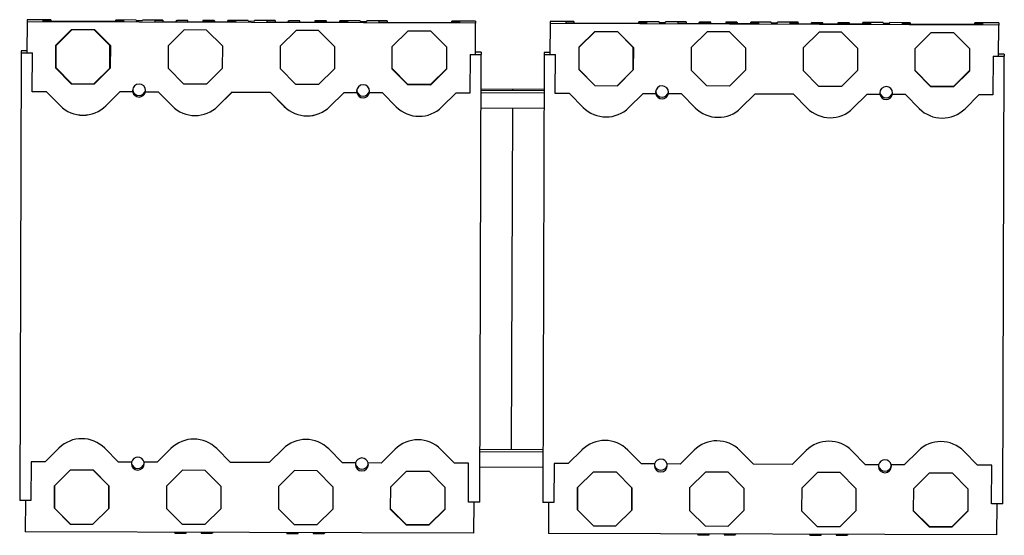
# Model space of a CAD drawing. Header units: millimetres. Extents: x 55 to 450, y 242 to 450.
import ezdxf

# ---------------------------------------------------------------- set-up
doc = ezdxf.new("R2010")
doc.units = ezdxf.units.MM
doc.header["$LTSCALE"] = 45.395527
doc.layers.get('0').update_dxf_attribs({"linetype": 'CONTINUOUS'})

msp = doc.modelspace()

# ---------------------------------------------------------------- linework, layer by layer
at = {"color": 7, "linetype": 'Continuous'}
for p, q in [((57.8, 448.89), (57.76, 436.39)), ((57.8, 449.71), (57.8, 448.89)), ((67.4, 449.68), (57.8, 449.71)), ((238, 448.28), (57.8, 448.89)), ((64.3, 449.03), (64.3, 449.66)), ((64.3, 449.66), (67.4, 449.65)), ((96.5, 448.92), (64.3, 449.03)), ((67.4, 449.65), (67.4, 449.02)), ((101.62, 449.56), (93.4, 449.59)), ((93.4, 448.93), (93.4, 449.56)), ((93.4, 449.56), (96.5, 449.55)), ((96.5, 449.55), (96.5, 448.92)), ((101.62, 449.34), (101.62, 449.56)), ((101.62, 449.34), (104.17, 449.33)), ((104.17, 449.33), (104.17, 449.55)), ((112.4, 449.53), (104.17, 449.55)), ((109.3, 448.88), (109.3, 449.51)), ((109.3, 449.51), (112.4, 449.5)), ((141.5, 448.77), (109.3, 448.88)), ((112.4, 449.5), (112.4, 448.87)), ((117.9, 449.4), (117.58, 448.85)), ((117.61, 448.85), (117.9, 449.35)), ((117.9, 449.4), (117.9, 449.35)), ((122.4, 449.38), (117.9, 449.4)), ((122.4, 449.33), (117.9, 449.35)), ((122.4, 448.83), (122.4, 449.38)), ((128.4, 449.36), (128.4, 448.81)), ((132.9, 449.35), (128.4, 449.36)), ((132.9, 449.3), (128.4, 449.31)), ((132.9, 449.35), (132.9, 449.3)), ((133.22, 448.8), (132.9, 449.35)), ((132.9, 449.3), (133.19, 448.8)), ((146.62, 449.41), (138.4, 449.44)), ((138.4, 448.78), (138.4, 449.41)), ((138.4, 449.41), (141.5, 449.4)), ((141.5, 449.4), (141.5, 448.77)), ((146.62, 449.19), (146.62, 449.41)), ((146.62, 449.19), (149.17, 449.18)), ((149.17, 449.18), (149.17, 449.4)), ((157.4, 449.37), (149.17, 449.4)), ((154.3, 448.72), (154.3, 449.35)), ((154.3, 449.35), (157.4, 449.34)), ((186.5, 448.61), (154.3, 448.72)), ((157.4, 449.34), (157.4, 448.71)), ((162.9, 449.25), (162.58, 448.7)), ((162.61, 448.7), (162.9, 449.19)), ((162.9, 449.25), (162.9, 449.19)), ((167.4, 449.23), (162.9, 449.25)), ((167.4, 449.18), (162.9, 449.19)), ((167.4, 448.68), (167.4, 449.23)), ((173.4, 449.21), (173.4, 448.66)), ((177.9, 449.2), (173.4, 449.21)), ((177.9, 449.14), (173.4, 449.16)), ((177.9, 449.2), (177.9, 449.14)), ((178.22, 448.64), (177.9, 449.2)), ((177.9, 449.14), (178.19, 448.64)), ((191.57, 449.26), (183.4, 449.28)), ((183.4, 448.62), (183.4, 449.25)), ((183.4, 449.25), (186.5, 449.24)), ((186.5, 449.24), (186.5, 448.61)), ((191.57, 449.03), (191.57, 449.26)), ((191.57, 449.03), (194.22, 449.02)), ((194.22, 449.02), (194.22, 449.25)), ((202.4, 449.22), (194.22, 449.25)), ((199.3, 448.57), (199.3, 449.2)), ((199.3, 449.2), (202.4, 449.19)), ((231.5, 448.46), (199.3, 448.57)), ((202.4, 449.19), (202.4, 448.56)), ((238, 449.1), (228.4, 449.13)), ((228.4, 448.47), (228.4, 449.1)), ((228.4, 449.1), (231.5, 449.09)), ((231.5, 449.09), (231.5, 448.46)), ((237.96, 435.78), (238, 448.28)), ((238, 449.1), (238, 448.28)), ((267.9, 448.17), (267.86, 435.67)), ((267.9, 448.99), (267.9, 448.17)), ((277.5, 448.96), (267.9, 448.99)), ((448.1, 447.56), (267.9, 448.17)), ((274.4, 448.31), (274.4, 448.94)), ((274.4, 448.94), (277.5, 448.93)), ((306.6, 448.2), (274.4, 448.31)), ((277.5, 448.93), (277.5, 448.3)), ((311.72, 448.84), (303.5, 448.87)), ((303.5, 448.21), (303.5, 448.84)), ((303.5, 448.84), (306.6, 448.83)), ((306.6, 448.83), (306.6, 448.2)), ((311.72, 448.62), (311.72, 448.84)), ((311.72, 448.62), (314.27, 448.61)), ((314.27, 448.61), (314.27, 448.84)), ((322.5, 448.81), (314.27, 448.84)), ((319.4, 448.16), (319.4, 448.79)), ((319.4, 448.79), (322.5, 448.78)), ((351.6, 448.05), (319.4, 448.16)), ((322.5, 448.78), (322.5, 448.15)), ((327.97, 448.67), (327.66, 448.13)), ((327.69, 448.13), (327.97, 448.62)), ((327.97, 448.67), (327.97, 448.62)), ((332.47, 448.66), (327.97, 448.67)), ((332.47, 448.61), (327.97, 448.62)), ((332.47, 448.12), (332.47, 448.66)), ((338.47, 448.65), (338.47, 448.09)), ((342.97, 448.65), (338.47, 448.65)), ((342.97, 448.59), (338.47, 448.6)), ((342.97, 448.65), (342.97, 448.59)), ((343.3, 448.08), (342.97, 448.65)), ((342.97, 448.59), (343.27, 448.08)), ((356.72, 448.69), (348.5, 448.72)), ((348.5, 448.06), (348.5, 448.69)), ((348.5, 448.69), (351.6, 448.68)), ((351.6, 448.68), (351.6, 448.05)), ((356.72, 448.47), (356.72, 448.69)), ((356.72, 448.47), (359.27, 448.46)), ((367.5, 448.65), (359.27, 448.68)), ((359.27, 448.46), (359.27, 448.68)), ((364.4, 448.63), (367.5, 448.62)), ((364.4, 448.01), (364.4, 448.63)), ((396.6, 447.9), (364.4, 448.01)), ((367.5, 448.62), (367.5, 448)), ((373, 448.53), (372.68, 447.98)), ((372.71, 447.98), (373, 448.48)), ((377.5, 448.51), (373, 448.53)), ((373, 448.53), (373, 448.48)), ((377.5, 448.46), (373, 448.48)), ((377.5, 447.96), (377.5, 448.51)), ((388, 448.48), (383.5, 448.49)), ((383.5, 448.49), (383.5, 447.94)), ((388, 448.43), (383.5, 448.44)), ((388, 448.48), (388, 448.43)), ((388.32, 447.92), (388, 448.48)), ((388, 448.43), (388.29, 447.92)), ((401.67, 448.54), (393.5, 448.57)), ((393.5, 448.54), (396.6, 448.52)), ((393.5, 447.91), (393.5, 448.54)), ((396.6, 448.52), (396.6, 447.9)), ((401.67, 448.32), (401.67, 448.54)), ((401.67, 448.32), (404.32, 448.31)), ((412.5, 448.5), (404.32, 448.53)), ((404.32, 448.31), (404.32, 448.53)), ((409.4, 448.48), (412.5, 448.47)), ((409.4, 447.85), (409.4, 448.48)), ((441.6, 447.74), (409.4, 447.85)), ((412.5, 448.47), (412.5, 447.84)), ((438.49, 447.75), (438.5, 448.38)), ((448.1, 448.38), (438.5, 448.41)), ((438.5, 448.38), (441.6, 448.37)), ((441.6, 448.37), (441.6, 447.74)), ((448.05, 435.06), (448.1, 447.56)), ((448.1, 448.38), (448.1, 447.56)), ((69.22, 439.37), (75.62, 445.73)), ((75.87, 445.73), (69.47, 439.37)), ((75.62, 445.73), (84.9, 445.7)), ((84.65, 445.7), (91.02, 439.29)), ((91.02, 439.42), (84.78, 445.7)), ((91.27, 439.29), (84.9, 445.7)), ((120.87, 445.58), (114.47, 439.21)), ((129.9, 445.55), (120.87, 445.58)), ((129.9, 445.55), (136.27, 439.14)), ((165.87, 445.42), (159.47, 439.06)), ((174.9, 445.39), (165.87, 445.42)), ((174.9, 445.39), (181.27, 438.99)), ((210.87, 445.27), (204.47, 438.91)), ((210.87, 445.27), (219.9, 445.24)), ((226.27, 438.83), (219.9, 445.24)), ((279.51, 438.65), (285.92, 445.01)), ((285.97, 445.01), (279.57, 438.65)), ((285.92, 445.01), (295, 444.98)), ((294.95, 444.98), (301.31, 438.58)), ((301.37, 438.58), (295, 444.98)), ((330.97, 444.86), (324.57, 438.5)), ((340, 444.83), (330.97, 444.86)), ((346.37, 438.42), (340, 444.83)), ((375.97, 444.71), (369.57, 438.34)), ((385, 444.67), (375.97, 444.71)), ((391.36, 438.27), (385, 444.67)), ((420.97, 444.55), (414.56, 438.19)), ((420.97, 444.55), (430, 444.52)), ((436.36, 438.11), (430, 444.52)), ((69.22, 439.37), (69.19, 430.34)), ((69.44, 430.34), (69.47, 439.37)), ((90.99, 430.26), (91.02, 439.29)), ((91.02, 439.42), (91.02, 439.29)), ((91.27, 439.29), (91.24, 430.26)), ((114.47, 439.21), (114.44, 430.18)), ((136.27, 439.14), (136.24, 430.11)), ((159.47, 439.06), (159.44, 430.03)), ((55.46, 436.39), (54.84, 256.39)), ((55.46, 437.22), (55.46, 436.39)), ((57.76, 437.21), (55.46, 437.22)), ((55.46, 436.39), (59.96, 436.37)), ((59.9, 420.77), (59.96, 436.37)), ((181.27, 438.99), (181.24, 429.96)), ((204.44, 429.88), (204.47, 438.91)), ((226.27, 438.83), (226.24, 429.8)), ((235.76, 435.77), (235.7, 420.17)), ((235.76, 435.77), (240.26, 435.76)), ((240.26, 436.59), (237.96, 436.6)), ((239.64, 255.76), (240.26, 435.76)), ((240.26, 436.59), (240.26, 435.76)), ((265.56, 435.67), (264.94, 255.68)), ((265.56, 436.5), (265.56, 435.67)), ((267.86, 436.5), (265.56, 436.5)), ((265.56, 435.67), (270.06, 435.65)), ((270, 420.05), (270.06, 435.65)), ((279.51, 438.65), (279.48, 429.62)), ((279.53, 429.62), (279.57, 438.65)), ((301.28, 429.55), (301.31, 438.58)), ((301.37, 438.58), (301.33, 429.55)), ((324.57, 438.5), (324.53, 429.47)), ((346.37, 438.42), (346.33, 429.39)), ((369.57, 438.34), (369.53, 429.31)), ((391.36, 438.27), (391.33, 429.24)), ((414.53, 429.16), (414.56, 438.19)), ((436.36, 438.11), (436.33, 429.08)), ((450.35, 435.87), (448.05, 435.88)), ((450.35, 435.87), (450.35, 435.04)), ((445.85, 435.05), (445.8, 419.45)), ((445.85, 435.05), (450.35, 435.04)), ((449.74, 255.05), (450.35, 435.04)), ((75.55, 423.93), (69.19, 430.34)), ((69.44, 430.34), (75.8, 423.93)), ((90.99, 430.26), (84.58, 423.9)), ((91.24, 430.42), (84.83, 424.06)), ((84.83, 423.9), (91.24, 430.26)), ((114.44, 430.18), (120.8, 423.78)), ((136.24, 430.11), (129.83, 423.75)), ((159.44, 430.03), (165.8, 423.62)), ((181.24, 429.96), (174.83, 423.59)), ((210.8, 423.63), (204.44, 430.04)), ((204.44, 429.88), (210.8, 423.47)), ((226.24, 429.96), (219.83, 423.6)), ((219.83, 423.44), (226.24, 429.8)), ((285.84, 423.21), (279.48, 429.62)), ((279.53, 429.62), (285.9, 423.21)), ((301.28, 429.55), (294.87, 423.18)), ((294.93, 423.18), (301.33, 429.55)), ((301.33, 429.71), (301.28, 429.65)), ((330.9, 423.06), (324.53, 429.47)), ((346.33, 429.39), (339.93, 423.03)), ((375.9, 422.91), (369.53, 429.31)), ((391.33, 429.24), (384.93, 422.88)), ((420.9, 422.91), (414.53, 429.32)), ((414.53, 429.16), (420.9, 422.75)), ((436.33, 429.25), (429.93, 422.88)), ((429.93, 422.72), (436.33, 429.08)), ((75.55, 423.93), (84.83, 423.9)), ((75.8, 423.93), (75.8, 423.93)), ((84.83, 424.06), (84.74, 424.06)), ((84.83, 424.06), (84.83, 423.9)), ((129.83, 423.75), (120.8, 423.78)), ((174.83, 423.59), (165.8, 423.62)), ((210.8, 423.63), (210.8, 423.47)), ((219.83, 423.6), (210.8, 423.63)), ((219.83, 423.44), (210.8, 423.47)), ((219.83, 423.6), (219.83, 423.44)), ((285.84, 423.21), (294.93, 423.18)), ((294.93, 423.24), (294.93, 423.18)), ((65.55, 420.77), (59.9, 420.79)), ((65.55, 420.75), (59.9, 420.77)), ((65.55, 420.75), (65.55, 420.77)), ((71.09, 415.19), (65.55, 420.77)), ((65.55, 420.75), (71.09, 415.18)), ((95.05, 420.67), (89.47, 415.12)), ((89.47, 415.11), (95.05, 420.65)), ((95.05, 420.65), (95.05, 420.67)), ((100.27, 420.65), (95.05, 420.67)), ((100.27, 420.63), (95.05, 420.65)), ((100.27, 420.63), (100.27, 420.65)), ((105.33, 420.63), (105.33, 420.62)), ((110.55, 420.61), (105.33, 420.63)), ((110.55, 420.6), (105.33, 420.62)), ((110.55, 420.6), (110.55, 420.61)), ((116.09, 415.04), (110.55, 420.61)), ((110.55, 420.6), (116.09, 415.02)), ((140.05, 420.51), (134.47, 414.96)), ((134.47, 414.95), (140.05, 420.5)), ((140.05, 420.5), (140.05, 420.51)), ((155.55, 420.46), (140.05, 420.51)), ((155.55, 420.45), (140.05, 420.5)), ((155.55, 420.45), (155.55, 420.46)), ((161.09, 414.88), (155.55, 420.46)), ((155.55, 420.45), (161.09, 414.87)), ((185.05, 420.36), (179.47, 414.81)), ((179.47, 414.8), (185.05, 420.35)), ((185.05, 420.35), (185.05, 420.36)), ((190.27, 420.34), (185.05, 420.36)), ((190.27, 420.33), (185.05, 420.35)), ((190.27, 420.33), (190.27, 420.34)), ((195.33, 420.32), (195.33, 420.31)), ((200.55, 420.29), (195.33, 420.31)), ((200.55, 420.29), (200.55, 420.31)), ((200.55, 420.29), (206.09, 414.71)), ((224.47, 414.64), (230.05, 420.19)), ((235.7, 420.17), (230.05, 420.19)), ((240.2, 421.37), (265.51, 421.28)), ((240.2, 420.41), (265.5, 420.32)), ((265.51, 421.67), (240.21, 421.76)), ((252.8, 421.71), (252.8, 421.32)), ((252.8, 421.71), (252.8, 421.32)), ((275.65, 420.04), (270, 420.05)), ((275.65, 420.04), (281.19, 414.46)), ((299.57, 414.39), (305.15, 419.93)), ((310.37, 419.93), (305.15, 419.95)), ((310.37, 419.92), (305.15, 419.93)), ((310.37, 419.92), (310.37, 419.93)), ((315.43, 419.91), (315.43, 419.9)), ((320.65, 419.88), (315.43, 419.9)), ((320.65, 419.88), (320.65, 419.9)), ((320.65, 419.88), (326.19, 414.3)), ((339.93, 423.03), (330.9, 423.06)), ((344.57, 414.23), (350.15, 419.78)), ((365.65, 419.73), (350.15, 419.78)), ((365.65, 419.73), (371.19, 414.15)), ((384.93, 422.88), (375.9, 422.91)), ((389.57, 414.08), (395.15, 419.63)), ((400.37, 419.61), (395.15, 419.63)), ((410.65, 419.57), (405.43, 419.59)), ((410.65, 419.57), (416.19, 414)), ((429.93, 422.88), (420.9, 422.91)), ((420.9, 422.91), (420.9, 422.75)), ((429.93, 422.72), (420.9, 422.75)), ((429.93, 422.88), (429.93, 422.72)), ((434.57, 413.93), (440.15, 419.47)), ((445.8, 419.45), (440.15, 419.47)), ((71.09, 415.19), (71.09, 415.18)), ((89.48, 415.11), (89.48, 415.12)), ((116.09, 415.04), (116.09, 415.02)), ((134.48, 414.96), (134.48, 414.97)), ((161.09, 414.88), (161.09, 414.87)), ((179.48, 414.8), (179.48, 414.81)), ((206.09, 414.73), (206.09, 414.71)), ((265.48, 414.02), (240.18, 414.11)), ((252.78, 414.06), (252.31, 277.03)), ((326.19, 414.32), (326.19, 414.3)), ((344.57, 414.24), (344.57, 414.25)), ((70.62, 277.5), (65.05, 271.96)), ((94.54, 271.86), (89, 277.44)), ((115.62, 277.35), (110.04, 271.81)), ((139.54, 271.71), (134, 277.29)), ((160.62, 277.19), (155.04, 271.65)), ((184.54, 271.55), (179, 277.14)), ((205.62, 277.04), (200.04, 271.5)), ((229.54, 271.4), (224, 276.98)), ((239.71, 277.07), (265.01, 276.99)), ((239.71, 276.11), (265.01, 276.03)), ((280.72, 276.78), (275.14, 271.24)), ((304.64, 271.14), (299.1, 276.73)), ((325.72, 276.63), (320.14, 271.09)), ((349.64, 270.99), (344.1, 276.57)), ((370.72, 276.47), (365.14, 270.93)), ((394.64, 270.83), (389.1, 276.42)), ((415.72, 276.32), (410.14, 270.78)), ((439.64, 270.68), (434.1, 276.27)), ((59.4, 271.98), (59.34, 256.38)), ((65.05, 271.96), (59.4, 271.98)), ((99.77, 271.84), (94.54, 271.86)), ((110.04, 271.81), (104.82, 271.82)), ((155.04, 271.65), (139.54, 271.71)), ((189.76, 271.53), (184.54, 271.55)), ((200.04, 271.5), (194.82, 271.52)), ((235.19, 271.38), (229.54, 271.4)), ((235.14, 255.78), (235.19, 271.38)), ((264.99, 269.73), (239.69, 269.81)), ((269.49, 271.26), (269.44, 255.66)), ((275.14, 271.24), (269.49, 271.26)), ((309.86, 271.12), (304.64, 271.14)), ((320.14, 271.09), (314.92, 271.11)), ((365.14, 270.93), (349.64, 270.99)), ((399.86, 270.82), (394.64, 270.83)), ((410.14, 270.78), (404.92, 270.8)), ((445.29, 270.66), (439.64, 270.68)), ((445.24, 255.06), (445.29, 270.66)), ((68.83, 262.38), (75.24, 268.74)), ((75.27, 268.74), (68.86, 262.37)), ((75.24, 268.74), (84.3, 268.71)), ((84.27, 268.71), (90.63, 262.3)), ((90.66, 262.3), (84.3, 268.71)), ((120.27, 268.58), (113.86, 262.22)), ((129.3, 268.55), (120.27, 268.58)), ((135.66, 262.15), (129.3, 268.55)), ((165.27, 268.43), (158.86, 262.07)), ((174.3, 268.4), (165.27, 268.43)), ((180.66, 261.99), (174.3, 268.4)), ((210.27, 268.28), (203.86, 261.91)), ((210.27, 268.28), (219.3, 268.25)), ((225.66, 261.84), (219.3, 268.25)), ((278.95, 261.66), (285.36, 268.02)), ((285.37, 268.02), (278.96, 261.66)), ((285.36, 268.02), (294.4, 267.99)), ((294.39, 267.99), (300.75, 261.58)), ((300.76, 261.58), (294.4, 267.99)), ((330.37, 267.87), (323.96, 261.5)), ((339.4, 267.84), (330.37, 267.87)), ((345.76, 261.43), (339.4, 267.84)), ((375.37, 267.71), (368.96, 261.35)), ((384.4, 267.68), (375.37, 267.71)), ((390.76, 261.28), (384.4, 267.68)), ((420.37, 267.56), (413.96, 261.2)), ((420.37, 267.56), (429.4, 267.53)), ((435.76, 261.12), (429.4, 267.53)), ((68.83, 262.38), (68.8, 253.35)), ((68.83, 253.35), (68.86, 262.37)), ((90.6, 253.27), (90.63, 262.3)), ((90.66, 262.3), (90.63, 253.27)), ((113.86, 262.22), (113.83, 253.19)), ((135.66, 262.15), (135.63, 253.12)), ((158.86, 262.07), (158.83, 253.04)), ((180.66, 261.99), (180.63, 252.96)), ((203.83, 252.88), (203.86, 261.91)), ((225.66, 261.84), (225.63, 252.81)), ((278.95, 261.66), (278.92, 252.63)), ((278.93, 252.63), (278.96, 261.66)), ((300.72, 252.55), (300.75, 261.58)), ((300.76, 261.58), (300.73, 252.55)), ((323.96, 261.5), (323.93, 252.47)), ((345.76, 261.43), (345.73, 252.4)), ((368.96, 261.35), (368.93, 252.32)), ((390.76, 261.28), (390.73, 252.25)), ((413.93, 252.17), (413.96, 261.2)), ((435.76, 261.12), (435.73, 252.09)), ((59.34, 256.38), (54.84, 256.39)), ((57.14, 256.4), (57.1, 243.9)), ((75.16, 246.94), (68.8, 253.35)), ((68.83, 253.35), (75.19, 246.94)), ((90.6, 253.27), (84.19, 246.91)), ((84.22, 246.91), (90.63, 253.27)), ((90.63, 253.43), (90.6, 253.4)), ((120.19, 246.79), (113.83, 253.19)), ((239.64, 255.76), (235.14, 255.78)), ((237.3, 243.29), (237.34, 255.78)), ((269.44, 255.66), (264.94, 255.68)), ((267.24, 255.68), (267.2, 243.18)), ((449.74, 255.05), (445.24, 255.06)), ((447.4, 242.57), (447.44, 255.07)), ((135.63, 253.12), (129.22, 246.75)), ((165.19, 246.63), (158.83, 253.04)), ((180.63, 252.96), (174.22, 246.6)), ((210.19, 246.64), (203.83, 253.05)), ((203.83, 252.88), (210.19, 246.48)), ((225.63, 252.97), (219.22, 246.61)), ((219.22, 246.45), (225.63, 252.81)), ((285.29, 246.22), (278.92, 252.63)), ((278.93, 252.63), (285.29, 246.22)), ((300.72, 252.55), (294.32, 246.19)), ((294.32, 246.19), (300.73, 252.55)), ((330.29, 246.07), (323.93, 252.47)), ((345.73, 252.4), (339.32, 246.04)), ((375.29, 245.91), (368.93, 252.32)), ((390.73, 252.25), (384.32, 245.88)), ((420.29, 245.92), (413.93, 252.33)), ((413.93, 252.17), (420.29, 245.76)), ((435.73, 252.25), (429.32, 245.89)), ((429.32, 245.73), (435.73, 252.09)), ((75.16, 246.94), (84.22, 246.91)), ((84.22, 246.94), (84.22, 246.91)), ((129.22, 246.75), (120.19, 246.79)), ((174.22, 246.6), (165.19, 246.63)), ((219.22, 246.61), (210.19, 246.64)), ((210.19, 246.64), (210.19, 246.48)), ((219.22, 246.45), (210.19, 246.48)), ((219.22, 246.61), (219.22, 246.45)), ((285.29, 246.22), (294.32, 246.19)), ((339.32, 246.04), (330.29, 246.07)), ((384.32, 245.88), (375.29, 245.91)), ((429.32, 245.89), (420.29, 245.92)), ((420.29, 245.92), (420.29, 245.76)), ((429.32, 245.73), (420.29, 245.76)), ((429.32, 245.89), (429.32, 245.73)), ((237.3, 243.29), (57.1, 243.9)), ((117.2, 243.36), (117, 243.7)), ((117.2, 243.36), (121.7, 243.34)), ((121.7, 243.34), (121.7, 243.68)), ((127.7, 243.66), (127.7, 243.32)), ((127.7, 243.32), (132.2, 243.31)), ((132.39, 243.64), (132.2, 243.31)), ((162.2, 243.2), (162, 243.54)), ((162.2, 243.2), (166.7, 243.19)), ((166.7, 243.19), (166.7, 243.53)), ((172.7, 243.51), (172.7, 243.17)), ((172.7, 243.17), (177.2, 243.15)), ((177.39, 243.49), (177.2, 243.15)), ((447.4, 242.57), (267.2, 243.18)), ((327.3, 242.64), (327.1, 242.98)), ((327.3, 242.64), (331.8, 242.62)), ((331.8, 242.62), (331.8, 242.96)), ((337.8, 242.94), (337.8, 242.6)), ((337.8, 242.6), (342.3, 242.59)), ((342.49, 242.93), (342.3, 242.59)), ((372.3, 242.49), (372.1, 242.83)), ((372.3, 242.49), (376.8, 242.47)), ((376.8, 242.47), (376.8, 242.81)), ((382.8, 242.79), (382.8, 242.45)), ((382.8, 242.45), (387.3, 242.43)), ((387.49, 242.77), (387.3, 242.43))]:
    msp.add_line(p, q, dxfattribs=at)
for centre, radius, start, end in [((102.81, 421.24), 2.6, 359.8082, 179.8005), ((192.8, 420.93), 2.6, 359.8082, 179.8005), ((102.81, 421.24), 2.61, 179.8269, 193.1247), ((102.83, 421.88), 2.62, 187.1475, 193.1413), ((102.81, 421.87), 2.6, 193.1707, 346.4559), ((102.81, 421.23), 2.6, 193.1498, 346.4589), ((102.78, 421.88), 2.62, 346.4854, 352.618), ((102.8, 421.24), 2.61, 346.484, 359.7818), ((192.81, 420.93), 2.61, 179.8269, 193.1247), ((192.83, 421.57), 2.62, 187.1475, 193.1413), ((192.8, 421.57), 2.6, 193.1707, 346.4559), ((192.8, 420.92), 2.6, 193.1498, 346.4589), ((192.78, 421.57), 2.62, 346.4854, 352.618), ((192.8, 420.93), 2.61, 346.484, 359.7818), ((312.9, 420.52), 2.6, 359.8082, 179.8005), ((312.91, 420.52), 2.61, 179.8269, 193.1247), ((312.93, 421.16), 2.62, 187.1475, 193.1413), ((312.9, 421.16), 2.6, 193.1707, 346.4559), ((312.9, 420.51), 2.6, 193.1498, 346.4589), ((312.88, 421.16), 2.62, 346.4854, 352.618), ((312.9, 420.52), 2.61, 346.484, 359.7818), ((402.9, 420.21), 2.6, 359.8082, 179.8005), ((402.91, 420.22), 2.61, 179.8269, 193.1247), ((402.92, 420.85), 2.62, 187.1475, 193.1413), ((402.9, 420.85), 2.6, 193.1707, 346.4559), ((402.9, 420.2), 2.6, 193.1498, 346.4589), ((402.88, 420.85), 2.62, 346.4854, 352.618), ((402.89, 420.22), 2.61, 346.484, 359.7818), ((80.32, 424.35), 13, 224.7826, 314.7778), ((80.32, 424.33), 13, 224.7823, 314.7774), ((125.32, 424.19), 13, 224.7826, 314.7778), ((125.32, 424.18), 13, 224.7823, 314.7774), ((170.32, 424.04), 13, 224.7826, 314.7778), ((170.32, 424.03), 13, 224.7823, 314.7774), ((215.31, 423.87), 13, 224.7823, 314.7774), ((290.41, 423.62), 13, 224.7823, 314.7774), ((335.41, 423.46), 13, 224.7823, 314.7774), ((380.41, 423.31), 13, 224.7823, 314.7774), ((425.41, 423.16), 13, 224.7823, 314.7774), ((79.78, 268.28), 13, 44.8309, 134.826), ((124.78, 268.12), 13, 44.8309, 134.826), ((169.78, 267.97), 13, 44.8309, 134.826), ((214.78, 267.82), 13, 44.8309, 134.826), ((289.88, 267.56), 13, 44.8309, 134.826), ((334.88, 267.41), 13, 44.8309, 134.826), ((379.88, 267.25), 13, 44.8309, 134.826), ((424.88, 267.1), 13, 44.8309, 134.826), ((102.29, 271.23), 2.6, 13.1496, 166.4591), ((192.29, 270.92), 2.6, 13.1496, 166.4591), ((312.39, 270.51), 2.6, 13.1496, 166.4591), ((102.3, 271.24), 2.61, 166.484, 179.7818), ((102.29, 271.25), 2.6, 179.8082, 359.8005), ((102.31, 271.88), 2.62, 183.2278, 193.1412), ((102.29, 271.88), 2.6, 193.1707, 346.4559), ((102.28, 271.24), 2.61, 359.8269, 13.1247), ((102.27, 271.88), 2.62, 346.4854, 356.5532), ((192.3, 270.94), 2.61, 166.484, 179.7818), ((192.29, 270.94), 2.6, 179.8082, 359.8005), ((192.31, 271.58), 2.62, 183.2278, 193.1412), ((192.29, 271.57), 2.6, 193.1707, 346.4559), ((192.28, 270.94), 2.61, 359.8269, 13.1247), ((192.27, 271.58), 2.62, 346.4854, 356.5532), ((312.4, 270.53), 2.61, 166.484, 179.7818), ((312.39, 270.53), 2.6, 179.8082, 359.8005), ((312.41, 271.17), 2.62, 183.2278, 193.1412), ((312.39, 271.16), 2.6, 193.1707, 346.4559), ((312.38, 270.53), 2.61, 359.8269, 13.1247), ((312.37, 271.17), 2.62, 346.4854, 356.5532), ((402.4, 270.22), 2.61, 166.484, 179.7818), ((402.39, 270.22), 2.6, 179.8082, 359.8005), ((402.41, 270.86), 2.62, 183.2278, 193.1412), ((402.39, 270.21), 2.6, 13.1496, 166.4591), ((402.39, 270.86), 2.6, 193.1707, 346.4559), ((402.38, 270.22), 2.61, 359.8269, 13.1247), ((402.37, 270.86), 2.62, 346.4854, 356.5532)]:
    msp.add_arc(centre, radius, start, end, dxfattribs=at)

doc.saveas('drawing.dxf')
